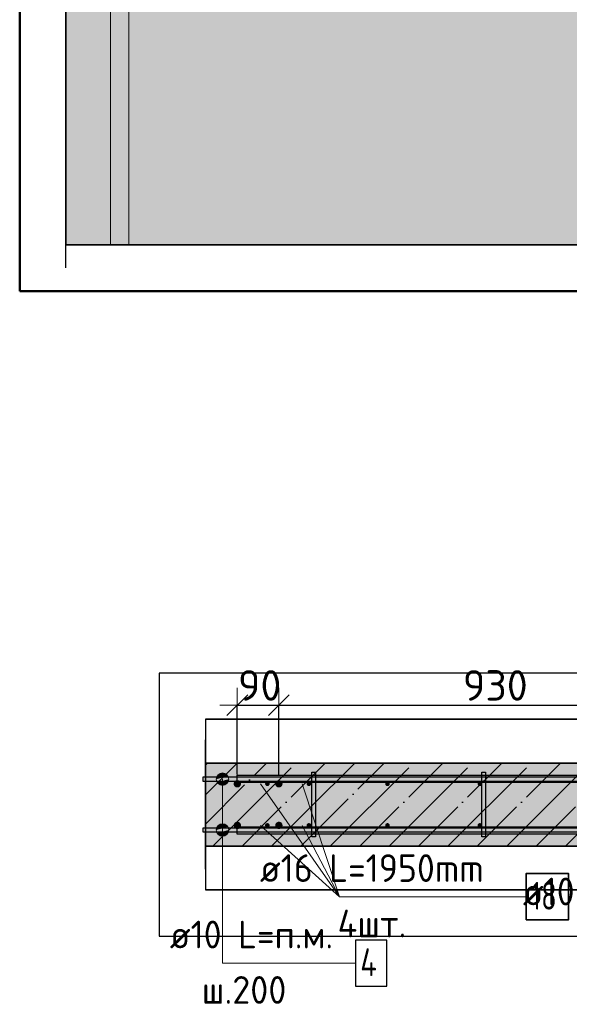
# Model space of a CAD drawing. Header units: millimetres. Extents: x -24871 to 40608, y -2869 to 48080.
# Tile 74 of 119: x 32294 to 33484, y 20582 to 22714. Entities that reach past the tile are written whole.
import ezdxf

# ---------------------------------------------------------------- set-up
doc = ezdxf.new("R2010")
doc.units = ezdxf.units.MM
doc.header["$PDMODE"] = 65
doc.linetypes.add('______11', pattern=[150, 120, -15, 0, -15])
doc.linetypes.add('______5', pattern=[330, 240, -30, 30, -30])
for name, color, linetype, lineweight in [('Standard', 7, 'Continuous', 25), ('Арм.стержн. вертикальными 1', 22, 'Continuous', 35), ('Арм.стержн.горизонт. 1', 180, 'Continuous', 35), ('Арм.стержн.горизонт. 2', 202, 'Continuous', 35), ('Размерная линия_ общее', 7, 'Continuous', 13)]:
    doc.layers.add(name, color=color, linetype=linetype, lineweight=lineweight)
doc.layers.add('Арм.стержн. вертикальными 2', color=7, linetype='Continuous', lineweight=35, true_color=0x006e00)
doc.layers.add('Арм.стержн.Стяжки', color=7, linetype='Continuous', lineweight=35, true_color=0x501e0f)
doc.styles.add('ISOCPEUR', font='ISOCPEUR')
doc.dimstyles.new('DIMSTYLE_4', dxfattribs={"dimtxt": 66, "dimasz": 75, "dimexe": 0, "dimexo": 0, "dimgap": 33, "dimtad": 2, "dimdec": 0, "dimrnd": 5, "dimzin": 12, "dimdsep": 46, "dimtxsty": 'ISOCPEUR', "dimblk1": 'ALL_ML_STRICH', "dimblk2": 'ALL_ML_STRICH', "dimsah": 1, "dimcen": 0, "dimclrd": 7, "dimclre": 256, "dimclrt": 7, "dimadec": 0, "dimazin": 0, "dimtfac": 1, "dimtdec": 0, "dimtix": 1, "dimtmove": 2, "dimatfit": 3, "dimfxl": 0, "dimtvp": 1.2, "dimtzin": 0, "dimlwd": 0, "dimlwe": -3, "dimarcsym": 0})
doc.dimstyles.new('DIMSTYLE_5', dxfattribs={"dimtxt": 66, "dimasz": 75, "dimexe": 0, "dimexo": 0, "dimgap": 33, "dimtad": 2, "dimdec": 0, "dimrnd": 5, "dimzin": 12, "dimdsep": 46, "dimtxsty": 'ISOCPEUR', "dimblk1": 'ALL_ML_STRICH', "dimblk2": 'ALL_ML_STRICH', "dimsah": 1, "dimcen": 0, "dimclrd": 7, "dimclre": 256, "dimclrt": 7, "dimadec": 0, "dimazin": 0, "dimtfac": 1, "dimtdec": 0, "dimtix": 1, "dimtmove": 2, "dimatfit": 3, "dimfxl": 0, "dimtzin": 0, "dimlwd": 0, "dimlwe": -3, "dimarcsym": 0})

# ---------------------------------------------------------------- blocks, each defined once
blk = doc.blocks.new('ALL_ML_STRICH')
at = {"color": 0, "linetype": 'ByBlock', "lineweight": -2}
for p, q in [((-0.3, -0.3), (0.3, 0.3)), ((0, -0.5), (0, 0.5)), ((-1, 0), (0.5, 0))]:
    blk.add_line(p, q, dxfattribs=at)
blk = doc.blocks.new('*D292')
at = {"layer": 'DEFPOINTS', "color": 7, "linetype": 'Continuous', "lineweight": 13, "transparency": 33554687}
for p in [(32765.1, 21229.3), (32765.1, 21059.2), (32855.1, 21059.2)]:
    blk.add_point(p, dxfattribs=at)
at = {"layer": 'Размерная линия_ общее', "color": 253, "linetype": 'Continuous', "lineweight": -2, "true_color": 0xa0a0a0, "transparency": 33554687}
for p, q in [((32765.1, 21079.2), (32765.1, 21229.3)), ((32855.1, 21079.2), (32855.1, 21229.3))]:
    blk.add_line(p, q, dxfattribs=at)
at = {"layer": 'Размерная линия_ общее', "color": 7, "linetype": 'Continuous', "lineweight": -2, "transparency": 33554687}
blk.add_line((32765.1, 21229.3), (32855.1, 21229.3), dxfattribs=at)
at = {"layer": 'Размерная линия_ общее', "color": 7, "linetype": 'Continuous', "lineweight": 13, "transparency": 33554687, "xscale": 75, "yscale": 75, "zscale": 75, "rotation": 180}
blk.add_blockref('ALL_ML_STRICH', (32765.1, 21229.3), dxfattribs=at)
at = {"layer": 'Размерная линия_ общее', "color": 7, "linetype": 'Continuous', "lineweight": 13, "transparency": 33554687, "xscale": 75, "yscale": 75, "zscale": 75}
blk.add_blockref('ALL_ML_STRICH', (32855.1, 21229.3), dxfattribs=at)
at = {"layer": 'Размерная линия_ общее', "color": 7, "linetype": 'Continuous', "lineweight": 13, "transparency": 33554687, "insert": (32813.4, 21272.3), "char_height": 66, "width": 132, "attachment_point": 5, "style": 'ISOCPEUR'}
blk.add_mtext('\\A1;{90}', dxfattribs=at)
blk = doc.blocks.new('*D293')
at = {"layer": 'DEFPOINTS', "color": 7, "linetype": 'Continuous', "lineweight": 13, "transparency": 33554687}
for p in [(32855.1, 21229.3), (32855.1, 21059.2), (33785.1, 20974.2)]:
    blk.add_point(p, dxfattribs=at)
at = {"layer": 'Размерная линия_ общее', "color": 253, "linetype": 'Continuous', "lineweight": -2, "true_color": 0xa0a0a0, "transparency": 33554687}
for p, q in [((32855.1, 21079.2), (32855.1, 21229.3)), ((33785.1, 20994.2), (33785.1, 21229.3))]:
    blk.add_line(p, q, dxfattribs=at)
at = {"layer": 'Размерная линия_ общее', "color": 7, "linetype": 'Continuous', "lineweight": -2, "transparency": 33554687}
blk.add_line((32855.1, 21229.3), (33785.1, 21229.3), dxfattribs=at)
at = {"layer": 'Размерная линия_ общее', "color": 7, "linetype": 'Continuous', "lineweight": 13, "transparency": 33554687, "xscale": 75, "yscale": 75, "zscale": 75, "rotation": 180}
blk.add_blockref('ALL_ML_STRICH', (32855.1, 21229.3), dxfattribs=at)
at = {"layer": 'Размерная линия_ общее', "color": 7, "linetype": 'Continuous', "lineweight": 13, "transparency": 33554687, "xscale": 75, "yscale": 75, "zscale": 75}
blk.add_blockref('ALL_ML_STRICH', (33785.1, 21229.3), dxfattribs=at)
at = {"layer": 'Размерная линия_ общее', "color": 7, "linetype": 'Continuous', "lineweight": 13, "transparency": 33554687, "insert": (33323.4, 21272.3), "char_height": 66, "width": 198, "attachment_point": 5, "style": 'ISOCPEUR'}
blk.add_mtext('\\A1;{930}', dxfattribs=at)

msp = doc.modelspace()

# ---------------------------------------------------------------- hatches: boundary and pattern name
at = {"layer": 'Standard', "linetype": 'Continuous', "lineweight": 25, "transparency": 33554687}
for points in [[(32394.2, 25416.4), (32394.2, 22226.4), (32490.5, 22226.4), (32490.5, 25416.4)], [(32490.5, 22226.4), (32530.5, 22226.4), (32530.5, 25416.4), (32490.5, 25416.4)], [(32810.5, 25416.4), (32530.5, 25416.4), (32530.5, 22226.4), (32810.5, 22226.4)], [(34630.5, 25416.4), (32810.5, 25416.4), (32810.5, 22226.4), (34630.5, 22226.4)]]:
    msp.add_hatch(color=7, dxfattribs=at).paths.add_polyline_path(points)
at = {"layer": 'Standard', "linetype": 'Continuous', "lineweight": -3, "transparency": 33554687}
for points in [[(32920.1, 20924.2), (32920.1, 21104.2), (32696, 21104.2), (32696, 20924.2)], [(32920.1, 21104.2), (32920.1, 20924.2), (34740.1, 20924.2), (34740.1, 21104.2)]]:
    msp.add_hatch(color=7, dxfattribs=at).paths.add_polyline_path(points)
at = {"layer": 'Арм.стержн. вертикальными 1', "linetype": 'Continuous', "lineweight": 50, "transparency": 33554687}
for points in [[(32835.1, 21059.2), (32834.7, 21061.1), (32833.6, 21062.7), (32832, 21063.8), (32830.1, 21064.2), (32828.2, 21063.8), (32826.6, 21062.7), (32825.5, 21061.1), (32825.1, 21059.2), (32825.5, 21057.3), (32826.6, 21055.7), (32828.2, 21054.6), (32830.1, 21054.2), (32832, 21054.6), (32833.6, 21055.7), (32834.7, 21057.3)], [(32925.1, 21059.2), (32924.7, 21061.1), (32923.6, 21062.7), (32922, 21063.8), (32920.1, 21064.2), (32918.2, 21063.8), (32916.6, 21062.7), (32915.5, 21061.1), (32915.1, 21059.2), (32915.5, 21057.3), (32916.6, 21055.7), (32918.2, 21054.6), (32920.1, 21054.2), (32922, 21054.6), (32923.6, 21055.7), (32924.7, 21057.3)], [(33095.1, 21059.2), (33094.7, 21061.1), (33093.6, 21062.7), (33092, 21063.8), (33090.1, 21064.2), (33088.2, 21063.8), (33086.6, 21062.7), (33085.5, 21061.1), (33085.1, 21059.2), (33085.5, 21057.3), (33086.6, 21055.7), (33088.2, 21054.6), (33090.1, 21054.2), (33092, 21054.6), (33093.6, 21055.7), (33094.7, 21057.3)], [(33295.1, 21059.2), (33294.7, 21061.1), (33293.6, 21062.7), (33292, 21063.8), (33290.1, 21064.2), (33288.2, 21063.8), (33286.6, 21062.7), (33285.5, 21061.1), (33285.1, 21059.2), (33285.5, 21057.3), (33286.6, 21055.7), (33288.2, 21054.6), (33290.1, 21054.2), (33292, 21054.6), (33293.6, 21055.7), (33294.7, 21057.3)], [(32835.1, 20969.2), (32834.7, 20971.1), (32833.6, 20972.7), (32832, 20973.8), (32830.1, 20974.2), (32828.2, 20973.8), (32826.6, 20972.7), (32825.5, 20971.1), (32825.1, 20969.2), (32825.5, 20967.3), (32826.6, 20965.7), (32828.2, 20964.6), (32830.1, 20964.2), (32832, 20964.6), (32833.6, 20965.7), (32834.7, 20967.3)], [(32925.1, 20969.2), (32924.7, 20971.1), (32923.6, 20972.7), (32922, 20973.8), (32920.1, 20974.2), (32918.2, 20973.8), (32916.6, 20972.7), (32915.5, 20971.1), (32915.1, 20969.2), (32915.5, 20967.3), (32916.6, 20965.7), (32918.2, 20964.6), (32920.1, 20964.2), (32922, 20964.6), (32923.6, 20965.7), (32924.7, 20967.3)], [(33095.1, 20969.2), (33094.7, 20971.1), (33093.6, 20972.7), (33092, 20973.8), (33090.1, 20974.2), (33088.2, 20973.8), (33086.6, 20972.7), (33085.5, 20971.1), (33085.1, 20969.2), (33085.5, 20967.3), (33086.6, 20965.7), (33088.2, 20964.6), (33090.1, 20964.2), (33092, 20964.6), (33093.6, 20965.7), (33094.7, 20967.3)], [(33295.1, 20969.2), (33294.7, 20971.1), (33293.6, 20972.7), (33292, 20973.8), (33290.1, 20974.2), (33288.2, 20973.8), (33286.6, 20972.7), (33285.5, 20971.1), (33285.1, 20969.2), (33285.5, 20967.3), (33286.6, 20965.7), (33288.2, 20964.6), (33290.1, 20964.2), (33292, 20964.6), (33293.6, 20965.7), (33294.7, 20967.3)]]:
    msp.add_hatch(color=4, dxfattribs=at).paths.add_polyline_path(points)
at = {"layer": 'Арм.стержн. вертикальными 2', "linetype": 'Continuous', "lineweight": 50, "transparency": 33554687}
for points in [[(32773.1, 21059.2), (32772.5, 21062.3), (32770.8, 21064.9), (32768.2, 21066.6), (32765.1, 21067.2), (32762.1, 21066.6), (32759.5, 21064.9), (32757.7, 21062.3), (32757.1, 21059.2), (32757.7, 21056.1), (32759.5, 21053.5), (32762.1, 21051.8), (32765.1, 21051.2), (32768.2, 21051.8), (32770.8, 21053.5), (32772.5, 21056.1)], [(32863.1, 21059.2), (32862.5, 21062.3), (32860.8, 21064.9), (32858.2, 21066.6), (32855.1, 21067.2), (32852.1, 21066.6), (32849.5, 21064.9), (32847.7, 21062.3), (32847.1, 21059.2), (32847.7, 21056.1), (32849.5, 21053.5), (32852.1, 21051.8), (32855.1, 21051.2), (32858.2, 21051.8), (32860.8, 21053.5), (32862.5, 21056.1)], [(32773.1, 20969.2), (32772.5, 20972.3), (32770.8, 20974.9), (32768.2, 20976.6), (32765.1, 20977.2), (32762.1, 20976.6), (32759.5, 20974.9), (32757.7, 20972.3), (32757.1, 20969.2), (32757.7, 20966.1), (32759.5, 20963.5), (32762.1, 20961.8), (32765.1, 20961.2), (32768.2, 20961.8), (32770.8, 20963.5), (32772.5, 20966.1)], [(32863.1, 20969.2), (32862.5, 20972.3), (32860.8, 20974.9), (32858.2, 20976.6), (32855.1, 20977.2), (32852.1, 20976.6), (32849.5, 20974.9), (32847.7, 20972.3), (32847.1, 20969.2), (32847.7, 20966.1), (32849.5, 20963.5), (32852.1, 20961.8), (32855.1, 20961.2), (32858.2, 20961.8), (32860.8, 20963.5), (32862.5, 20966.1)]]:
    msp.add_hatch(color=7, dxfattribs=at).paths.add_polyline_path(points)
at = {"layer": 'Арм.стержн.горизонт. 1', "linetype": 'Continuous', "lineweight": 13, "transparency": 33554687}
for points in [[(32719.5, 21069.2), (32746.5, 21069.2), (32744.6, 21076)], [(32719.5, 21069.2), (32744.6, 21076), (32721.4, 21076)], [(32721.4, 21062.5), (32746.5, 21069.2), (32719.5, 21069.2)], [(32721.4, 21076), (32744.6, 21076), (32739.8, 21080.8)], [(32721.4, 21076), (32739.8, 21080.8), (32726.3, 21080.8)], [(32721.4, 21062.5), (32744.6, 21062.5), (32746.5, 21069.2)], [(32726.3, 21080.8), (32739.8, 21080.8), (32733, 21082.7)], [(32726.3, 21057.6), (32744.6, 21062.5), (32721.4, 21062.5)], [(32726.3, 21057.6), (32739.8, 21057.6), (32744.6, 21062.5)], [(32739.8, 21057.6), (32726.3, 21057.6), (32733, 21055.7)], [(32719.5, 20959.2), (32746.5, 20959.2), (32744.6, 20966)], [(32719.5, 20959.2), (32744.6, 20966), (32721.4, 20966)], [(32721.4, 20966), (32744.6, 20966), (32739.8, 20970.8)], [(32721.4, 20966), (32739.8, 20970.8), (32726.3, 20970.8)], [(32726.3, 20970.8), (32739.8, 20970.8), (32733, 20972.7)], [(32721.4, 20952.5), (32746.5, 20959.2), (32719.5, 20959.2)], [(32721.4, 20952.5), (32744.6, 20952.5), (32746.5, 20959.2)], [(32726.3, 20947.6), (32744.6, 20952.5), (32721.4, 20952.5)], [(32726.3, 20947.6), (32739.8, 20947.6), (32744.6, 20952.5)], [(32739.8, 20947.6), (32726.3, 20947.6), (32733, 20945.7)]]:
    msp.add_hatch(color=7, dxfattribs=at).paths.add_polyline_path(points)

# ---------------------------------------------------------------- linework, layer by layer
at = {"color": 52, "linetype": 'Continuous', "lineweight": -3, "transparency": 33554687}
for p, q in [((32394.2, 26686.4), (32394.2, 22226.4)), ((32394.2, 26686.4), (32394.2, 22226.4)), ((32394.2, 22226.4), (34764.2, 22226.4)), ((34764.2, 22226.4), (32394.2, 22226.4))]:
    msp.add_line(p, q, dxfattribs=at)
at = {"layer": 'Standard', "color": 7, "linetype": 'Continuous', "lineweight": 25, "transparency": 33554687}
for p, q in [((32394.2, 22176.4), (32394.2, 25466.4)), ((32696, 20874.2), (32696, 21154.2))]:
    msp.add_line(p, q, dxfattribs=at)
at = {"layer": 'Standard', "color": 7, "linetype": 'Continuous', "lineweight": 13, "transparency": 33554687}
for p, q in [((32490.5, 25416.4), (32490.5, 22226.4)), ((32530.5, 22226.4), (32530.5, 25416.4)), ((32394.2, 22226.4), (32490.5, 22226.4)), ((32490.5, 22226.4), (32530.5, 22226.4)), ((32530.5, 22226.4), (32810.5, 22226.4)), ((32810.5, 22226.4), (34630.5, 22226.4))]:
    msp.add_line(p, q, dxfattribs=at)
at = {"layer": 'Standard', "color": 52, "linetype": 'Continuous', "lineweight": -3, "transparency": 33554687}
for p, q in [((32696, 21198.9), (32696, 20829.6)), ((32696, 21198.9), (32696, 20829.6)), ((32696, 21198.9), (34816, 21198.9)), ((34816, 21198.9), (32696, 21198.9)), ((32696, 20829.6), (34816, 20829.6)), ((34816, 20829.6), (32696, 20829.6))]:
    msp.add_line(p, q, dxfattribs=at)
at = {"layer": 'Standard', "color": 253, "linetype": '______11', "lineweight": -3, "true_color": 0xababab, "transparency": 33554687}
for p, q in [((32696, 21099.4), (32700.9, 21104.2)), ((32696, 20972.1), (32828.1, 21104.2)), ((32920.1, 21068.9), (32955.4, 21104.2)), ((32920.1, 20941.6), (33082.7, 21104.2)), ((33030, 20924.2), (33210, 21104.2)), ((33157.3, 20924.2), (33337.3, 21104.2)), ((33284.5, 20924.2), (33464.5, 21104.2)), ((33411.8, 20924.2), (33591.8, 21104.2)), ((32775.4, 20924.2), (32920.1, 21068.9)), ((32902.7, 20924.2), (32920.1, 20941.6))]:
    msp.add_line(p, q, dxfattribs=at)
at = {"layer": 'Standard', "color": 253, "linetype": '______5', "lineweight": -3, "true_color": 0xababab, "transparency": 33554687}
for p, q in [((32696, 21035.7), (32764.5, 21104.2)), ((32711.8, 20924.2), (32891.8, 21104.2)), ((32920.1, 21005.2), (33019.1, 21104.2)), ((32966.3, 20924.2), (33146.3, 21104.2)), ((33093.6, 20924.2), (33273.6, 21104.2)), ((33220.9, 20924.2), (33400.9, 21104.2)), ((33348.2, 20924.2), (33528.2, 21104.2)), ((33475.5, 20924.2), (33655.5, 21104.2)), ((32839.1, 20924.2), (32920.1, 21005.2))]:
    msp.add_line(p, q, dxfattribs=at)
at = {"layer": 'Standard', "color": 7, "linetype": 'Continuous', "lineweight": 35, "transparency": 33554687}
for p, q in [((32920.1, 21104.2), (32696, 21104.2)), ((34740.1, 21104.2), (32920.1, 21104.2)), ((32696, 20924.2), (32920.1, 20924.2)), ((32920.1, 20924.2), (34740.1, 20924.2))]:
    msp.add_line(p, q, dxfattribs=at)
at = {"layer": 'Standard', "color": 7, "linetype": 'Continuous', "lineweight": 50, "transparency": 33554687}
msp.add_lwpolyline([(32294.2, 22126.4), (34864.2, 22126.4), (34864.2, 26786.4), (32294.2, 26786.4), (32294.2, 22126.4)], dxfattribs=at)
at = {"layer": 'Standard', "color": 7, "linetype": 'Continuous', "lineweight": 25, "transparency": 33554687}
msp.add_lwpolyline([(32596, 20729.6), (34916, 20729.6), (34916, 21298.9), (32596, 21298.9), (32596, 20729.6)], dxfattribs=at)
at = {"layer": 'Арм.стержн. вертикальными 2', "color": 7, "linetype": 'Continuous', "lineweight": 13, "transparency": 33554687}
for q in [(32815.1, 21059.2), (32905.1, 21059.2), (32815.1, 20969.2), (32905.1, 20969.2), (33390, 20814.7)]:
    msp.add_line((32986, 20814.7), q, dxfattribs=at)
at = {"layer": 'Арм.стержн. вертикальными 2', "color": 7, "linetype": 'Continuous', "lineweight": 35, "transparency": 33554687}
msp.add_lwpolyline([(33390, 20764.7), (33482, 20764.7), (33482, 20864.7), (33390, 20864.7), (33390, 20764.7)], dxfattribs=at)
at = {"layer": 'Арм.стержн.горизонт. 1', "color": 7, "linetype": 'Continuous', "lineweight": 13, "transparency": 33554687}
for p, q in [((32719.5, 21069.2), (32719.5, 21069.2)), ((32733, 21082.7), (32733, 21082.7)), ((32733, 20670.8), (32733, 21069.2)), ((32746.5, 21069.2), (32746.5, 21069.2)), ((32733, 21055.7), (32733, 21055.7)), ((32733, 20972.7), (32733, 20972.7)), ((32719.5, 20959.2), (32719.5, 20959.2)), ((32733, 20670.8), (32733, 20959.2)), ((32733, 20945.7), (32733, 20945.7)), ((32746.5, 20959.2), (32746.5, 20959.2)), ((32733, 20670.8), (33021, 20670.8))]:
    msp.add_line(p, q, dxfattribs=at)
at = {"layer": 'Арм.стержн.горизонт. 1', "color": 4, "linetype": 'Continuous', "lineweight": 25, "transparency": 33554687}
for points in [[(32691, 21074.2), (34710.1, 21074.2), (34710.1, 21064.2), (32691, 21064.2), (32691, 21074.2)], [(32691, 20964.2), (34710.1, 20964.2), (34710.1, 20954.2), (32691, 20954.2), (32691, 20964.2)]]:
    msp.add_lwpolyline(points, dxfattribs=at)
at = {"layer": 'Арм.стержн.горизонт. 1', "color": 7, "linetype": 'Continuous', "lineweight": 25, "transparency": 33554687}
msp.add_lwpolyline([(33021, 20620.8), (33089, 20620.8), (33089, 20720.8), (33021, 20720.8), (33021, 20620.8)], dxfattribs=at)
at = {"layer": 'Арм.стержн.горизонт. 1', "color": 7, "linetype": 'Continuous', "lineweight": 13, "transparency": 33554687}
for centre in [(32733, 21069.2), (32733, 20959.2)]:
    msp.add_circle(centre, 13.5, dxfattribs=at)
at = {"layer": 'Арм.стержн.горизонт. 2', "color": 7, "linetype": 'Continuous', "lineweight": 25, "transparency": 33554687}
for points in [[(34715.1, 21062.2), (32765.1, 21062.2), (32765.1, 21078.2), (34715.1, 21078.2), (34715.1, 21062.2)], [(34715.1, 21062.2), (32765.1, 21062.2), (32765.1, 21078.2), (34715.1, 21078.2), (34715.1, 21062.2)], [(34715.1, 20950.2), (32765.1, 20950.2), (32765.1, 20966.2), (34715.1, 20966.2), (34715.1, 20950.2)], [(34715.1, 20950.2), (32765.1, 20950.2), (32765.1, 20966.2), (34715.1, 20966.2), (34715.1, 20950.2)]]:
    msp.add_lwpolyline(points, dxfattribs=at)
at = {"layer": 'Арм.стержн.Стяжки', "color": 40, "linetype": 'Continuous', "lineweight": 25, "transparency": 33554687}
for points in [[(32926.1, 20944.2), (32926.1, 21084.2), (32934.1, 21084.2), (32934.1, 20944.2), (32926.1, 20944.2)], [(33294.1, 20944.2), (33294.1, 21084.2), (33302.1, 21084.2), (33302.1, 20944.2), (33294.1, 20944.2)]]:
    msp.add_lwpolyline(points, dxfattribs=at)

# ---------------------------------------------------------------- texts
at = {"layer": 'Арм.стержн. вертикальными 1', "color": 7, "linetype": 'Continuous', "lineweight": 25, "transparency": 33554687, "insert": (33383.1, 20796), "char_height": 60, "width": 573.922, "attachment_point": 7, "style": 'ISOCPEUR'}
msp.add_mtext('\\W0.94;ø10 L=3610mm ', dxfattribs=at)
at = {"layer": 'Арм.стержн. вертикальными 2', "color": 7, "linetype": 'Continuous', "lineweight": 25, "transparency": 33554687, "char_height": 60, "attachment_point": 7, "style": 'ISOCPEUR'}
for s, insert, width in [('\\W0.94;ø16 L=1950mm ', (32814, 20846.7), 573.922), ('\\W0.75;18', (33400, 20786.7), 94.456), ('\\W0.95;4шт. ', (32982, 20726.7), 238.315)]:
    msp.add_mtext(s, dxfattribs=dict(at, insert=insert, width=width))
at = {"layer": 'Арм.стержн.горизонт. 1', "color": 7, "linetype": 'Continuous', "lineweight": 25, "transparency": 33554687, "char_height": 60, "attachment_point": 7, "style": 'ISOCPEUR'}
for s, insert, width in [('\\W0.94;ø10 L=п.м.', (32619, 20702.8), 399.966), ('\\W0.80;4', (33031, 20642.8), 71.967), ('\\W0.95;ш.200 ', (32688, 20582.8), 262.399)]:
    msp.add_mtext(s, dxfattribs=dict(at, insert=insert, width=width))

# ---------------------------------------------------------------- dimensions: what is measured, and where the dimension line sits
at = {"layer": 'Размерная линия_ общее', "color": 7, "linetype": 'Continuous', "lineweight": 13, "transparency": 33554687}
for base, p1, p2, dimstyle, picture, middle in [((32855.1, 21229.3), (32765.1, 21079.2), (32855.1, 21079.2), 'DIMSTYLE_4', '*D292', (32813.4, 21272.3)), ((33785.1, 21229.3), (32855.1, 21079.2), (33785.1, 20994.2), 'DIMSTYLE_5', '*D293', (33323.4, 21272.3))]:
    dim = msp.add_linear_dim(base=base, p1=p1, p2=p2, dimstyle=dimstyle, override={"dimpost": '<>', "dimclrd": 7, "dimclre": 253, "dimclrt": 7, "dimlwd": 0, "dimlwe": 65533}, dxfattribs=at)
    dim.commit()
    dim.dimension.update_dxf_attribs({"geometry": picture, "text_midpoint": middle, "dimtype": 160})

doc.saveas('drawing.dxf')
